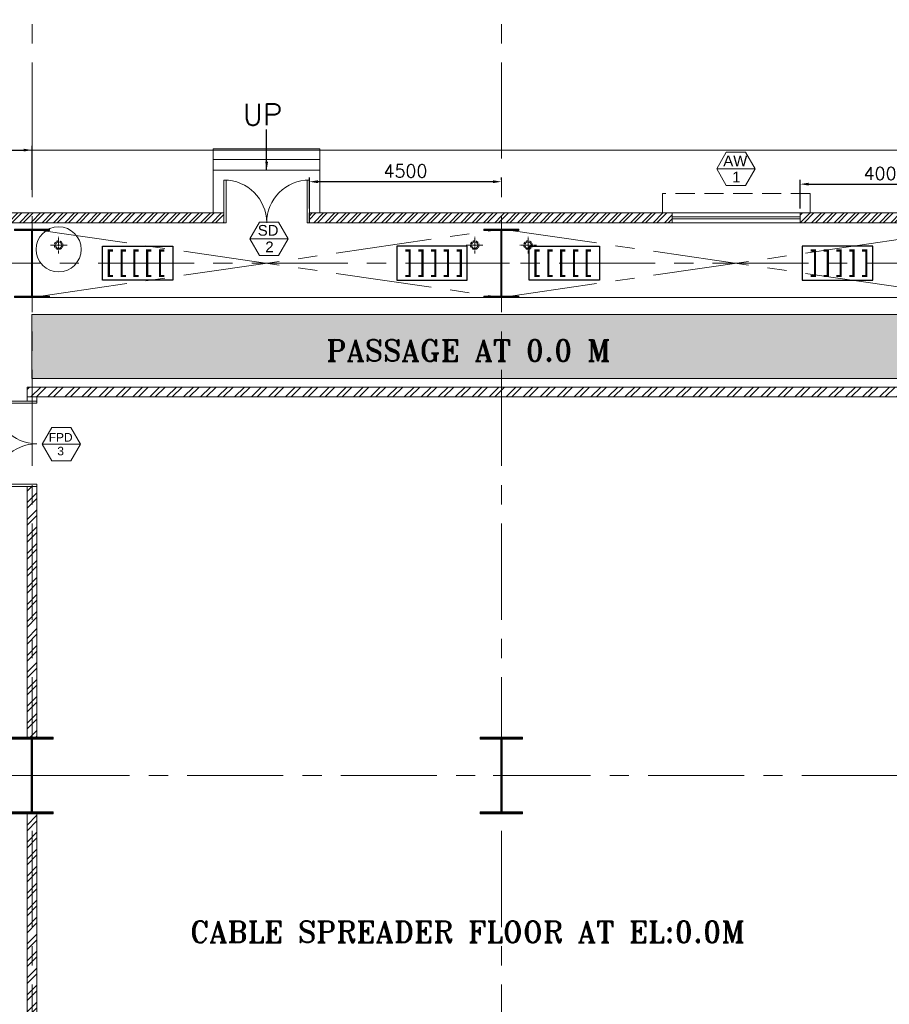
# Model space of a CAD drawing. Header units: inches. Extents: x 709340 to 1075215, y 37864 to 402163.
# Tile 27 of 56: x 796463 to 816841, y 178080 to 201145. Entities that reach past the tile are written whole.
import ezdxf
from ezdxf.enums import TextEntityAlignment as Align

# ---------------------------------------------------------------- set-up
doc = ezdxf.new("R2010")
doc.units = ezdxf.units.IN
doc.header["$LTSCALE"] = 1800
doc.header["$MEASUREMENT"] = 0
for name, pattern in [('1 NORTH ELEVATION$0$NORTH ELEVATION$0$HIDDEN', [0.375, 0.25, -0.125]), ('CENTER', [2, 1.25, -0.25, 0.25, -0.25]), ('CENTER2', [1.125, 0.75, -0.125, 0.125, -0.125]), ('CONTINOUS', [0]), ('CONTINU', [0]), ('HIDDEN2', [0.1875, 0.125, -0.0625])]:
    doc.linetypes.add(name, pattern=pattern)
doc.layers.get('0').update_dxf_attribs({"color": 253, "lineweight": 5})
doc.layers.get('Defpoints').update_dxf_attribs({"lineweight": 18})
for name, color, linetype, lineweight in [('2CON', 1, 'Continuous', 13), ('A-DOOR', 31, 'Continuous', 9), ('A-WIN TAG', 3, 'Continuous', 13), ('A-WIN TAG TEXT', 3, 'Continuous', 13), ('CEN', 8, 'CENTER', 18), ('COL', 1, 'Continuous', 18), ('DIM', 4, 'Continuous', 18), ('GRID', 8, 'CENTER', 18), ('RAIN WATER', 6, 'Continuous', 18), ('STAIR', 11, 'Continuous', 18), ('SUNSHADE', 2, '1 NORTH ELEVATION$0$NORTH ELEVATION$0$HIDDEN', 13), ('TEXT', 3, 'Continuous', 18), ('WALL', 6, 'Continuous', 18), ('WALL HATCH', 8, 'Continuous', 13), ('WINDOW', 3, 'Continuous', 13)]:
    doc.layers.add(name, color=color, linetype=linetype, lineweight=lineweight)
doc.layers.add('COLUMN FOUNDATION', color=4, linetype='Continuous')
doc.layers.add('TRAY', color=11, linetype='Continuous')
doc.styles.add('ROAMNS', font='ROMANS.shx')
doc.styles.add('ROMANS', font='romans.shx')
doc.styles.add('ROMANT', font='romant')
doc.styles.get("Standard").update_dxf_attribs({"font": 'arial.ttf'})
doc.dimstyles.new('DIM INT 1', dxfattribs={"dimtxt": 300, "dimasz": 200, "dimexe": 100, "dimexo": 100, "dimgap": 100, "dimtad": 1, "dimdec": 0, "dimzin": 13, "dimdsep": 46, "dimlunit": 5, "dimtxsty": 'ROAMNS', "dimblk2": 'OBLIQUE', "dimcen": 0.09, "dimclrd": 9, "dimclre": 9, "dimclrt": 4, "dimadec": 0, "dimazin": 0, "dimtfac": 1, "dimtdec": 0, "dimtix": 1, "dimtmove": 2, "dimatfit": 3, "dimfxl": 1, "dimtolj": 1, "dimtzin": 13, "dimarcsym": 0})
pattern_1 = [(45, (5625.521420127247, 186761.8346512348), (-198.8737822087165, 198.8737822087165), []), (45, (5758.103941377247, 186761.8346512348), (-198.8737822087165, 198.8737822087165), [])]
pattern_2 = [(45, (0, 0), (-132.5825214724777, 132.5825214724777), []), (45, (88.38834750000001, 0), (-132.5825214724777, 132.5825214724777), [])]

# ---------------------------------------------------------------- blocks, each defined once
blk = doc.blocks.new('B-ROW COLUMN')
at = {"layer": 'COL'}
h = blk.add_hatch(dxfattribs=at)
h.set_pattern_fill('ANSI31', color=256, scale=200, style=0)
h.set_pattern_definition([(45, (155648.0475729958, 63141.7669365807), (-17.67766952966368, 17.67766952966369), [])])
h.paths.add_polyline_path([(171095.2260440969, 85177.62606348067), (172085.2260440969, 85177.62606348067), (172085.2260440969, 85127.62606348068), (171095.2260440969, 85127.62606348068)])
h.paths.add_polyline_path([(171574.2260440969, 86877.62606348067), (171606.2260440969, 86877.62606348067), (171606.2260440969, 85177.62606348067), (171574.2260440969, 85177.62606348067)])
h.paths.add_polyline_path([(171095.2260440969, 86927.62606348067), (172085.2260440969, 86927.62606348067), (172085.2260440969, 86877.62606348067), (171095.2260440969, 86877.62606348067)])
blk.add_line((171590.2260440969, 85127.62606348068), (171590.2260440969, 86927.62606348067))
at = {"layer": 'CEN'}
for p, q in [((171590.2260440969, 85127.62606348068), (171590.2260440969, 86927.62606348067)), ((171398.6575881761, 86027.62606348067), (171781.7945000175, 86027.62606348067))]:
    blk.add_line(p, q, dxfattribs=at)
at = {"layer": 'COL'}
for points in [[(171095.2260440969, 86927.62606348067), (172085.2260440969, 86927.62606348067), (172085.2260440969, 86877.62606348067), (171095.2260440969, 86877.62606348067)], [(171574.2260440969, 86877.62606348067), (171606.2260440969, 86877.62606348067), (171606.2260440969, 85177.62606348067), (171574.2260440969, 85177.62606348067)], [(171095.2260440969, 85177.62606348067), (172085.2260440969, 85177.62606348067), (172085.2260440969, 85127.62606348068), (171095.2260440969, 85127.62606348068)]]:
    blk.add_lwpolyline(points, close=True, dxfattribs=at)
blk = doc.blocks.new('C-1 & C-12a')
at = {"layer": 'COL'}
h = blk.add_hatch(dxfattribs=at)
h.set_pattern_fill('ANSI31', color=256, scale=200, style=0)
h.set_pattern_definition([(45, (-400, -800), (-17.67766952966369, 17.67766952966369), [])])
h.paths.add_polyline_path([(412.5, 800), (0, 800), (0, 768), (12.5, 768), (412.5, 768)])
h.paths.add_polyline_path([(0, 800), (-412.5, 800), (-412.5, 768), (0, 768)])
h.paths.add_polyline_path([(0, 768), (-12.5, 768), (-12.5, -768), (0, -768)])
h.paths.add_polyline_path([(12.5, 768), (0, 768), (0, -768), (12.5, -768)])
h.paths.add_polyline_path([(0, -768), (-12.5, -768), (-412.5, -768), (-412.5, -800), (0, -800)])
h.paths.add_polyline_path([(412.5, -768), (0, -768), (0, -800), (412.5, -800)])
at = {"layer": 'CEN'}
for p, q in [((0, -800), (0, 800)), ((-191.5684559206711, 0), (191.5684559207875, 0))]:
    blk.add_line(p, q, dxfattribs=at)
at = {"layer": 'COL'}
for points in [[(-412.5, 800), (412.5, 800), (412.5, 768), (-412.5, 768)], [(-12.5, 768), (12.5, 768), (12.5, -768), (-12.5, -768)], [(-412.5, -768), (412.5, -768), (412.5, -800), (-412.5, -800)]]:
    blk.add_lwpolyline(points, close=True, dxfattribs=at)
blk = doc.blocks.new('A$C013A4AE0')
at = {"layer": 'TRAY', "color": 1, "linetype": 'CONTINOUS'}
for points in [[(-18699.4061064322, -400.0000000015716), (-20349.63124387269, -400.000000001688), (-20349.63124387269, 399.999999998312), (-18699.4061064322, 399.9999999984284)], [(-13450.22513744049, -400.0000000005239), (-11800, -400.0000000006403), (-11800, 399.9999999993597), (-13450.22513744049, 399.9999999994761)], [(-8700.026709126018, -400.0000000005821), (-10350.25184656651, -400.0000000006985), (-10350.25184656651, 399.9999999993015), (-8700.026709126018, 399.9999999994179)], [(-3949.809168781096, -400.0000000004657), (-2299.584031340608, -400.0000000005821), (-2299.584031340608, 399.9999999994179), (-3949.809168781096, 399.9999999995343)]]:
    blk.add_lwpolyline(points, close=True, dxfattribs=at)
at = {"layer": 'TRAY', "color": 4, "linetype": 'CONTINU', "const_width": 50}
for points in [[(-20099.63124387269, -300.000000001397), (-20199.63124387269, -300.000000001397), (-20199.63124387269, 299.999999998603), (-20099.63124387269, 299.999999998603)], [(-19799.63124387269, -300.000000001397), (-19899.63124387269, -300.000000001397), (-19899.63124387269, 299.999999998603), (-19799.63124387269, 299.999999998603)], [(-19499.63124387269, -300.000000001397), (-19599.63124387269, -300.000000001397), (-19599.63124387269, 299.999999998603), (-19499.63124387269, 299.999999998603)], [(-19199.63124387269, -300.000000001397), (-19299.63124387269, -300.000000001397), (-19299.63124387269, 299.999999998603), (-19199.63124387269, 299.999999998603)], [(-18899.63124387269, -300.000000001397), (-18999.63124387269, -300.000000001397), (-18999.63124387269, 299.999999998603), (-18899.63124387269, 299.999999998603)], [(-13250, -300.0000000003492), (-13150, -300.0000000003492), (-13150, 299.9999999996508), (-13250, 299.9999999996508)], [(-12950, -300.0000000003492), (-12850, -300.0000000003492), (-12850, 299.9999999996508), (-12950, 299.9999999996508)], [(-12650, -300.0000000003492), (-12550, -300.0000000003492), (-12550, 299.9999999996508), (-12650, 299.9999999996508)], [(-12350, -300.0000000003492), (-12250, -300.0000000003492), (-12250, 299.9999999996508), (-12350, 299.9999999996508)], [(-12050, -300.0000000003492), (-11950, -300.0000000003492), (-11950, 299.9999999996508), (-12050, 299.9999999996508)], [(-10100.25184656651, -300.0000000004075), (-10200.25184656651, -300.0000000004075), (-10200.25184656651, 299.9999999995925), (-10100.25184656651, 299.9999999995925)], [(-9800.251846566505, -300.0000000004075), (-9900.251846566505, -300.0000000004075), (-9900.251846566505, 299.9999999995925), (-9800.251846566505, 299.9999999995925)], [(-9500.251846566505, -300.0000000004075), (-9600.251846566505, -300.0000000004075), (-9600.251846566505, 299.9999999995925), (-9500.251846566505, 299.9999999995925)], [(-9200.251846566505, -300.0000000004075), (-9300.251846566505, -300.0000000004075), (-9300.251846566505, 299.9999999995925), (-9200.251846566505, 299.9999999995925)], [(-8900.251846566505, -300.0000000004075), (-9000.251846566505, -300.0000000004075), (-9000.251846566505, 299.9999999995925), (-8900.251846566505, 299.9999999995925)], [(-3749.584031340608, -300.000000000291), (-3649.584031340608, -300.000000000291), (-3649.584031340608, 299.999999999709), (-3749.584031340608, 299.999999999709)], [(-3449.584031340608, -300.000000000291), (-3349.584031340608, -300.000000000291), (-3349.584031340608, 299.999999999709), (-3449.584031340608, 299.999999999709)], [(-3149.584031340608, -300.000000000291), (-3049.584031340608, -300.000000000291), (-3049.584031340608, 299.999999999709), (-3149.584031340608, 299.999999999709)], [(-2849.584031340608, -300.000000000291), (-2749.584031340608, -300.000000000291), (-2749.584031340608, 299.999999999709), (-2849.584031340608, 299.999999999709)], [(-2549.584031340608, -300.000000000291), (-2449.584031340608, -300.000000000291), (-2449.584031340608, 299.999999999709), (-2549.584031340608, 299.999999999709)]]:
    blk.add_lwpolyline(points, dxfattribs=at)
blk = doc.blocks.new('A$C606C4837')
h = blk.add_hatch()
h.set_pattern_fill('DOTS', color=8, scale=5000)
h.set_pattern_definition([(0, (0, 0), (156.25, 312.5), [0, -312.5])])
h.paths.add_polyline_path([(-26291.74060333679, 28934.66274805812), (-32174.99999999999, 28934.66274805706), (-32174.99999999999, 30350.00000000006), (-67175, 30350), (-67175, 28850), (-33669.00999206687, 28850), (-33671.11727177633, 27434.66274805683), (-27791.7406033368, 27434.66274805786), (-27791.74060333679, 17050.00000000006), (49075.00000000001, 17050.00000000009), (49075.00000000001, 20649.99999999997), (56210.94085581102, 20649.99999999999), (56210.94085581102, 22150), (42875.00000000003, 22150), (42875.00000000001, 20650), (47575.00000000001, 20650), (47575.00000000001, 18550), (-26291.74060333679, 18549.99999999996)])
at = {"layer": 'DIM', "color": 8}
for p, q in [((-67175, 30350), (-32174.99999999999, 30350.00000000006)), ((-67175, 30350), (-67175, 28850)), ((-67175, 28850), (-33669.00999206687, 28850))]:
    blk.add_line(p, q, dxfattribs=at)
blk = doc.blocks.new('M_Double-Flush - 2000 X 2100 SD1-275612-Level 1')
at = {"layer": 'A-DOOR', "lineweight": 18}
for p, q in [((-1000.000000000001, 1115.000000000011), (-949.0000000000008, 1115.000000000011)), ((-1000.000000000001, 115.0000000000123), (-1000.000000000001, 1115.000000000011)), ((-949.0000000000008, 115.0000000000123), (-949.0000000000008, 1115.000000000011)), ((948.9999999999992, 115.0000000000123), (948.9999999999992, 1113.698653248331)), ((999.9999999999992, 115.0000000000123), (999.9999999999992, 1115.000000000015)), ((-1000.000000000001, 115.0000000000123), (-949.0000000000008, 115.0000000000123)), ((999.9999999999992, 115.0000000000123), (948.9999999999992, 115.0000000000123))]:
    blk.add_line(p, q, dxfattribs=at)
at = {"layer": 'A-DOOR'}
for centre, radius, start, end in [((-1000.000000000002, 115.0000000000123), 1000, 3.244e-13, 90), ((999.9999999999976, 115.0000000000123), 1000.000000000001, 90.00000000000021, 180.0000000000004)]:
    blk.add_arc(centre, radius, start, end, dxfattribs=at)
blk = doc.blocks.new('_Oblique')
at = {"color": 0, "linetype": 'ByBlock', "lineweight": -2}
blk.add_line((-0.5, -0.5), (0.5, 0.5), dxfattribs=at)
blk = doc.blocks.new('*D546')
at = {"color": 9, "lineweight": -2, "transparency": 16777216}
for p, q in [((814753.012447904, 196719.9345407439), (814753.012447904, 197393.0270838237)), ((814953.012447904, 197293.0270838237), (818552.762139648, 197293.0270838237)), ((818752.762139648, 197115.9122504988), (818752.762139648, 197393.0270838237))]:
    blk.add_line(p, q, dxfattribs=at)
at = {"color": 9, "transparency": 16777216}
for points in [[(814953.012447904, 197326.360417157), (814953.012447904, 197259.6937504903), (814753.012447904, 197293.0270838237)], [(818552.762139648, 197326.360417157), (818552.762139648, 197259.6937504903), (818752.762139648, 197293.0270838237)]]:
    blk.add_solid(points, dxfattribs=at)
at = {"layer": 'Defpoints', "color": 0, "transparency": 16777216}
for p in [(818752.762139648, 197293.0270838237), (818752.762139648, 197015.9122504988), (814753.012447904, 196619.9345407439)]:
    blk.add_point(p, dxfattribs=at)
at = {"color": 4, "transparency": 16777216, "insert": (816752.887293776, 197543.0270838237), "char_height": 300, "attachment_point": 5, "style": 'ROAMNS', "bg_fill": 3, "box_fill_scale": 1.25, "bg_fill_color": 256, "bg_fill_true_color": 13158600, "bg_fill_transparency": 0}
blk.add_mtext('\\A1;4000', dxfattribs=at)
blk = doc.blocks.new('*D547')
at = {"color": 9, "lineweight": -2, "transparency": 16777216}
for p, q in [((803252.9116894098, 196719.9345407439), (803252.9116894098, 197449.7854704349)), ((807753.0753368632, 197393.3846021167), (807753.0753368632, 197449.7854704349)), ((807553.0753368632, 197349.7854704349), (803452.9116894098, 197349.7854704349))]:
    blk.add_line(p, q, dxfattribs=at)
at = {"color": 9, "transparency": 16777216}
for points in [[(803452.9116894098, 197383.1188037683), (803452.9116894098, 197316.4521371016), (803252.9116894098, 197349.7854704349)], [(807553.0753368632, 197383.1188037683), (807553.0753368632, 197316.4521371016), (807753.0753368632, 197349.7854704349)]]:
    blk.add_solid(points, dxfattribs=at)
at = {"layer": 'Defpoints', "color": 0, "transparency": 16777216}
for p in [(803252.9116894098, 197349.7854704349), (807753.0753368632, 197293.3846021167), (803252.9116894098, 196619.9345407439)]:
    blk.add_point(p, dxfattribs=at)
at = {"color": 4, "transparency": 16777216, "insert": (805502.9935131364, 197599.7854704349), "char_height": 300, "attachment_point": 5, "style": 'ROAMNS', "bg_fill": 3, "box_fill_scale": 1.25, "bg_fill_color": 256, "bg_fill_true_color": 13158600, "bg_fill_transparency": 0}
blk.add_mtext('\\A1;4500', dxfattribs=at)
blk = doc.blocks.new('*D551')
at = {"color": 9, "lineweight": -2, "transparency": 16777216}
for p, q in [((793092.9116894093, 196719.9345407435), (793092.9116894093, 198189.9345407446)), ((796753.127861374, 197158.0108787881), (796753.127861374, 198189.9345407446)), ((793292.9116894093, 198089.9345407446), (796553.127861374, 198089.9345407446))]:
    blk.add_line(p, q, dxfattribs=at)
at = {"color": 9, "transparency": 16777216}
for points in [[(793292.9116894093, 198123.2678740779), (793292.9116894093, 198056.6012074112), (793092.9116894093, 198089.9345407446)], [(796553.127861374, 198123.2678740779), (796553.127861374, 198056.6012074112), (796753.127861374, 198089.9345407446)]]:
    blk.add_solid(points, dxfattribs=at)
at = {"layer": 'Defpoints', "color": 0, "transparency": 16777216}
for p in [(796753.127861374, 198089.9345407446), (796753.127861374, 197058.0108787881), (793092.9116894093, 196619.9345407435)]:
    blk.add_point(p, dxfattribs=at)
at = {"color": 4, "transparency": 16777216, "insert": (794923.0197753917, 198339.9345407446), "char_height": 300, "attachment_point": 5, "style": 'ROAMNS', "bg_fill": 3, "box_fill_scale": 1.25, "bg_fill_color": 256, "bg_fill_true_color": 13158600, "bg_fill_transparency": 0}
blk.add_mtext('\\A1;3660', dxfattribs=at)

msp = doc.modelspace()

# ---------------------------------------------------------------- hatches: boundary and pattern name
at = {"layer": 'WALL HATCH'}
h = msp.add_hatch(dxfattribs=at)
h.set_pattern_fill('ANSI32', color=256, scale=500, style=0)
h.set_pattern_definition(pattern_2)
h.paths.add_polyline_path([(796753.110759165, 196619.9345407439), (793090.9116894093, 196619.9345407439), (793090.9116894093, 196389.934540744), (793090.9116894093, 196223.9345407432), (793320.9116894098, 196223.9345407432), (793320.9116894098, 196389.9345407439), (796753.101780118, 196389.9345407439)])
h.paths.add_polyline_path([(793320.9116894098, 196223.9345407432), (793090.9116894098, 196223.9345407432), (793090.9116894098, 195439.9345407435), (793320.9116894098, 195439.9345407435)])
h.paths.add_polyline_path([(793320.9116894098, 194655.9345407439), (793090.9116894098, 194655.9345407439), (793090.9116894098, 192894.9345407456), (793320.9116894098, 192894.9345407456)])
h.paths.add_polyline_path([(793320.9116894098, 195439.9345407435), (793090.9116894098, 195439.9345407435), (793090.9116894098, 194655.9345407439), (793320.9116894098, 194655.9345407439)])
h = msp.add_hatch(dxfattribs=at)
h.set_pattern_fill('ANSI32', color=256, scale=500, style=0)
h.set_pattern_definition(pattern_2)
h.paths.add_polyline_path([(807753.0497749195, 196619.9345407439), (803250.9116894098, 196619.9345407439), (803250.9116894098, 196389.9345407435), (807753.0410448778, 196389.9345407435)])
h.paths.add_polyline_path([(801249.9116894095, 196619.9345407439), (796753.110759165, 196619.9345407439), (796753.101780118, 196389.9345407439), (801249.9116894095, 196389.9345407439)])
h = msp.add_hatch(dxfattribs=at)
h.set_pattern_fill('ANSI32', color=256, scale=500, style=0)
h.set_pattern_definition(pattern_2)
h.paths.add_polyline_path([(818752.7438188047, 196619.9345407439), (814753.012447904, 196619.9345407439), (814753.012447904, 196389.9345407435), (818752.7331773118, 196389.9345407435)])
h.paths.add_polyline_path([(811753.012447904, 196619.9345407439), (807753.0497749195, 196619.9345407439), (807753.0410448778, 196389.9345407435), (811753.012447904, 196389.9345407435)])
h = msp.add_hatch(dxfattribs=at)
h.set_pattern_fill('ANSI32', color=256, scale=750, style=0)
h.set_pattern_definition(pattern_1)
h.paths.add_polyline_path([(818750.9116894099, 192539.9345407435), (807750.9116894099, 192539.9345407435), (807750.9116894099, 192309.9345407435), (818635.9116894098, 192309.9345407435), (818635.9116894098, 192197.9503049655), (818750.9116894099, 192239.8305882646)])
h.paths.add_polyline_path([(796635.9116894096, 192309.9345407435), (807750.9116894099, 192309.9345407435), (807750.9116894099, 192539.9345407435), (796635.9116894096, 192539.9345407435)])
h = msp.add_hatch(dxfattribs=at)
h.set_pattern_fill('ANSI32', color=256, scale=750, style=0)
h.set_pattern_definition(pattern_1)
h.paths.add_polyline_path([(796750.9116894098, 190209.9345407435), (796635.9116894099, 190209.9345407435), (796635.9116894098, 184339.9345407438), (796750.9116894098, 184339.9345407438)])
h.paths.add_polyline_path([(796865.9116894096, 190209.9345407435), (796750.9116894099, 190209.9345407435), (796750.9116894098, 184339.9345407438), (796865.9116894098, 184339.9345407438)])
h = msp.add_hatch(dxfattribs=at)
h.set_pattern_fill('ANSI32', color=256, scale=750, style=0)
h.set_pattern_definition(pattern_1)
h.paths.add_polyline_path([(796635.9116894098, 182539.9345407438), (796865.9116894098, 182539.9345407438), (796865.9116894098, 175689.9345407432), (796635.9116894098, 175689.9345407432)])

# ---------------------------------------------------------------- linework, layer by layer
at = {"layer": '2CON'}
for p, q in [((813695.5303512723, 197653.2255020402), (812795.5303512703, 197653.2255020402)), ((802754.7092625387, 196011.1804752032), (801854.7092625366, 196011.1804752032)), ((797889.5681190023, 191202.2398814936, 0.0546696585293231), (796989.5681190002, 191202.2398814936, 0.0546696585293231))]:
    msp.add_line(p, q, dxfattribs=at)
at = {"layer": 'A-WIN TAG'}
for points in [[(813020.5303512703, 198042.9369337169), (812795.5303512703, 197653.2255020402), (813020.5303512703, 197263.5140703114), (813470.5303512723, 197263.5140703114), (813695.5303512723, 197653.2255020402), (813470.5303512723, 198042.9369337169)], [(802079.7092625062, 196400.8919068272), (801854.7092625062, 196011.1804751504), (802079.7092625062, 195621.4690434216), (802529.7092625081, 195621.4690434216), (802754.709262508, 196011.1804751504), (802529.7092625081, 196400.8919068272)]]:
    msp.add_lwpolyline(points, close=True, dxfattribs=at)
at = {"layer": 'A-WIN TAG', "elevation": 0.0546696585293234}
msp.add_lwpolyline([(797214.5681189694, 191591.9513131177), (796989.5681189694, 191202.2398814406), (797214.5681189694, 190812.528449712), (797664.5681189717, 190812.528449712), (797889.5681189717, 191202.2398814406), (797664.5681189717, 191591.9513131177)], close=True, dxfattribs=at)
at = {"layer": 'CEN'}
for p, q in [((796750.9116894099, 194639.9345407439), (807750.91168941, 196239.9345407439)), ((796750.9116894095, 196239.9345407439), (807750.9116894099, 194639.9345407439)), ((807750.91168941, 194639.9345407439), (818750.9117042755, 196239.9345407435)), ((807750.91168941, 196239.9345407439), (818750.9117042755, 194639.9345407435))]:
    msp.add_line(p, q, dxfattribs=at)
at = {"layer": 'GRID'}
for p, q in [((807750.9116894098, 140290.3443410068), (807754.4338127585, 233083.5296291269)), ((796750.9116894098, 140290.3443410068), (796754.4338127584, 230510.2040724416)), ((926550.911650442, 195439.9345407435), (775898.7404123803, 195439.9345407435)), ((928639.634203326, 183439.9345407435), (775897.8926071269, 183439.9345407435)), ((798250.9116894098, 183439.9345407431), (783250.9116894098, 183439.9345407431))]:
    msp.add_line(p, q, dxfattribs=at)
at = {"layer": 'RAIN WATER', "linetype": 'CENTER2', "ltscale": 0.05}
for p, q in [((797375.6850407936, 195664.6777784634), (797375.6850407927, 196064.6777784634)), ((807125.9116894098, 195664.6777784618), (807125.9116894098, 196064.6777784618)), ((808375.9116894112, 195664.6777784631), (808375.9116894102, 196064.6777784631)), ((797575.685040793, 195864.6777784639), (797175.685040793, 195864.6777784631)), ((806925.9116894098, 195864.6777784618), (807325.9116894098, 195864.6777784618)), ((808575.9116894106, 195864.6777784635), (808175.9116894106, 195864.6777784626))]:
    msp.add_line(p, q, dxfattribs=at)
at = {"layer": 'RAIN WATER', "linetype": 'HIDDEN2', "ltscale": 0.25}
for centre in [(797375.6850407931, 195864.6777784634), (807125.9116894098, 195864.6777784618), (808375.9116894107, 195864.6777784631)]:
    msp.add_circle(centre, 100, dxfattribs=at)
at = {"layer": 'RAIN WATER', "ltscale": 0.25}
for centre in [(797375.6850407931, 195864.6777784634), (807125.9116894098, 195864.6777784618), (808375.9116894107, 195864.6777784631)]:
    msp.add_circle(centre, 75, dxfattribs=at)
at = {"layer": 'STAIR'}
for p, q in [((801000.9116894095, 196619.9345407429), (801000.9116894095, 198119.9345407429)), ((801000.9116894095, 198119.9345407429), (803499.9116894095, 198119.9345407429)), ((803499.9116894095, 196619.9345407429), (803499.9116894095, 198119.9345407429)), ((801000.9116894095, 197869.9345407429), (803499.9116894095, 197869.9345407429)), ((801000.9116894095, 197619.9345407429), (803499.9116894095, 197619.9345407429))]:
    msp.add_line(p, q, dxfattribs=at)
at = {"layer": 'SUNSHADE'}
msp.add_lwpolyline([(814983.0124479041, 196619.9345407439), (814983.0124479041, 197069.9345407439), (811523.012447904, 197069.9345407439), (811523.012447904, 196619.9345407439)], dxfattribs=at)
at = {"layer": 'TEXT', "color": 139}
msp.add_line((780767.3826059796, 198089.9345407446), (931530.815616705, 198089.9345407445), dxfattribs=at)
at = {"layer": 'WALL'}
for p, q in [((790311.028350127, 196619.9345407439), (801249.9116894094, 196619.9345407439)), ((801249.9116894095, 196389.9345407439), (801249.9116894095, 196619.9345407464)), ((803249.9116894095, 196389.9345407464), (803249.9116894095, 196619.9345407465)), ((803249.9116894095, 196619.9345407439), (836645.529007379, 196619.9345407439)), ((811753.012447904, 196619.9345407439), (811753.012447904, 196389.9345407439)), ((814753.012447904, 196619.9345407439), (814753.012447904, 196389.9345407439)), ((793320.9116894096, 196389.9345407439), (801249.9116894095, 196389.9345407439)), ((803250.9116894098, 196389.9345407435), (836645.529007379, 196389.9345407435)), ((796750.9116894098, 194639.9345407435), (818750.9117042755, 194639.9345407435)), ((796635.9116894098, 192539.9345407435), (818865.9116894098, 192539.9345407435)), ((796635.9116894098, 192539.9345407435), (796635.9116894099, 192309.9345407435)), ((796635.9116894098, 192539.9345407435), (796635.9116894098, 192209.9345407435)), ((796635.9116894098, 192309.9345407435), (818635.9116894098, 192309.9345407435)), ((796865.9116894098, 192209.9345407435), (796635.9116894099, 192209.9345407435)), ((796865.9116894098, 192309.9345407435), (796865.9116894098, 192209.9345407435)), ((796635.9116894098, 190209.9345407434), (796635.9116894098, 184339.9345407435)), ((796865.9116894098, 190209.9345407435), (796635.9116894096, 190209.9345407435)), ((796865.9116894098, 190209.9345407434), (796865.9116894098, 184339.9345407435)), ((796635.9116894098, 182539.9345407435), (796635.9116894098, 175689.9345407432)), ((796865.9116894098, 182539.9345407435), (796865.9116894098, 175689.9345407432))]:
    msp.add_line(p, q, dxfattribs=at)
msp.add_circle((797375.6850407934, 195764.6777784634), 528.5899107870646, dxfattribs=at)
at = {"layer": 'WINDOW', "ltscale": 100}
for p, q in [((811753.012447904, 196528.5552417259), (814753.012447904, 196528.5552417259)), ((811753.012447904, 196478.5552417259), (814753.012447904, 196478.5552417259))]:
    msp.add_line(p, q, dxfattribs=at)
msp.add_lwpolyline([(814753.012447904, 196619.9345407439), (814753.012447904, 196389.9345407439), (811753.012447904, 196389.9345407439), (811753.012447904, 196619.9345407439)], close=True, dxfattribs=at)

# ---------------------------------------------------------------- block references
for name, p in [('C-1 & C-12a', (796750.9116894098, 195439.9345407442)), ('C-1 & C-12a', (807750.9116894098, 195439.9345407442)), ('B-ROW COLUMN', (625160.685645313, 97412.30847726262)), ('B-ROW COLUMN', (636160.685645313, 97412.30847726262))]:
    msp.add_blockref(name, p)
at = {"layer": 'A-DOOR'}
msp.add_blockref('M_Double-Flush - 2000 X 2100 SD1-275612-Level 1', (802250.9116894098, 196274.9345407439), dxfattribs=at)
at = {"layer": 'A-DOOR', "xscale": -1, "rotation": 90}
msp.add_blockref('M_Double-Flush - 2000 X 2100 SD1-275612-Level 1', (796980.9116894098, 191209.9345407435), dxfattribs=at)
at = {"layer": 'COLUMN FOUNDATION', "color": 1}
msp.add_blockref('A$C013A4AE0', (818750.9116894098, 195439.9345407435), dxfattribs=at)
at = {"layer": 'DIM'}
msp.add_blockref('A$C606C4837', (863925.9116894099, 163889.9345407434), dxfattribs=at)

# ---------------------------------------------------------------- texts
at = {"layer": 'A-WIN TAG'}
for s, height, p in [('AW', 250.0000000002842, (813232.0887643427, 197838.3999014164)), ('1', 250.0000000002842, (813257.1196574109, 197459.780989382)), ('FPD', 200.0000000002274, (797423.8119356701, 191362.1944331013, 0.0546696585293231)), ('3', 200.0000000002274, (797423.8119356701, 191040.4570671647, 0.0546696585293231))]:
    msp.add_text(s, height=height, dxfattribs=at).set_placement(p, align=Align.MIDDLE)
at = {"layer": 'A-WIN TAG TEXT'}
for s, p in [('SD', (802285.0140333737, 196211.1236647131)), ('2', (802316.2985686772, 195825.3119786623))]:
    msp.add_text(s, height=250.0000000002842, dxfattribs=at).set_placement(p, align=Align.MIDDLE)
at = {"layer": 'TEXT', "ltscale": 100, "style": 'ROMANS'}
msp.add_text('UP', height=500, dxfattribs=at).set_placement((801693.2045611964, 198677.2521916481))
at = {"layer": 'TEXT', "style": 'ROMANT'}
for s, p in [('PASSAGE AT 0.0 M', (803648.7944717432, 193145.6481007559)), ('CABLE SPREADER FLOOR AT EL:0.0M', (800452.590735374, 179529.4316095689))]:
    msp.add_text(s, height=500, dxfattribs=at).set_placement(p)

# ---------------------------------------------------------------- leaders
at = {"layer": 'TEXT', "color": 139}
msp.add_leader([(802249.9116894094, 197619.9345407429), (802249.9116894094, 198575.2863070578)], dimstyle='DIM INT 1', override={"dimgap": 100, "dimtad": 0, "dimfxl": 2.5, "dimtfill": 1, "dimarcsym": 2}, dxfattribs=at)

# ---------------------------------------------------------------- next in the draw order: dimensions: what is measured, and where the dimension line sits
at = {"color": 250}
for base, p1, p2, picture, middle in [((796753.127861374, 198089.9345407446), (793092.9116894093, 196619.9345407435), (796753.127861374, 197058.0108787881), '*D551', (794923.0197753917, 198339.9345407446)), ((803252.9116894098, 197349.7854704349), (807753.0753368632, 197293.3846021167), (803252.9116894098, 196619.9345407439), '*D547', (805502.9935131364, 197599.7854704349)), ((818752.762139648, 197293.0270838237), (814753.012447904, 196619.9345407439), (818752.762139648, 197015.9122504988), '*D546', (816752.887293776, 197543.0270838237))]:
    dim = msp.add_linear_dim(base=base, p1=p1, p2=p2, dimstyle='DIM INT 1', override={"dimfxl": 2.5, "dimtfill": 1, "dimarcsym": 2}, dxfattribs=at)
    dim.commit()
    dim.dimension.update_dxf_attribs({"geometry": picture, "text_midpoint": middle})

doc.saveas('drawing.dxf')
